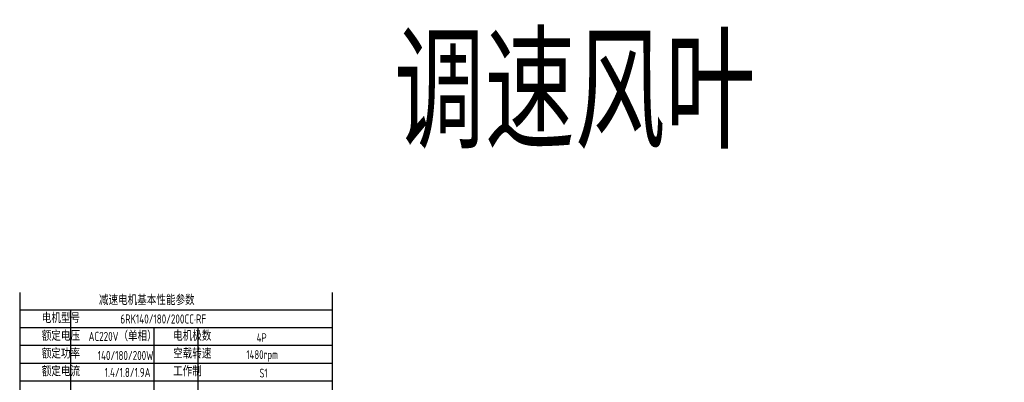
# Model space of a CAD drawing. Header units: inches. Extents: x 675 to 6233, y 11 to 1887.
# Tile 19 of 48: x 3209 to 4082, y 567 to 888. Entities that reach past the tile are written whole.
import ezdxf

# ---------------------------------------------------------------- set-up
doc = ezdxf.new("R2010")
doc.units = ezdxf.units.IN
doc.header["$LTSCALE"] = 10
doc.header["$MEASUREMENT"] = 0
for name, color, linetype in [('1轮廓实线层', 7, 'Continuous'), ('2细线层', 4, 'Continuous'), ('6文字层', 3, 'Continuous')]:
    doc.layers.add(name, color=color, linetype=linetype)
doc.styles.add('PC_TEXTSTYLE', font='isocp.shx', dxfattribs={"width": 0.8, "bigfont": 'HZFS.SHX'})

msp = doc.modelspace()

# ---------------------------------------------------------------- linework, layer by layer
at = {"layer": '1轮廓实线层'}
for p, q in [((3209.464449, 646.21077), (3209.464449, 479.270197)), ((3209.464449, 646.21077), (3209.464449, 473.424873)), ((3486.411284, 646.210776), (3486.411284, 199.285471))]:
    msp.add_line(p, q, dxfattribs=at)
at = {"layer": '2细线层'}
for p, q in [((3486.411284, 630.502961), (3209.464449, 630.502961)), ((3254.472615, 630.502961), (3254.472615, 504.84049)), ((3486.411284, 614.795153), (3209.464449, 614.795153)), ((3328.454277, 614.795153), (3328.454277, 504.84049)), ((3367.198568, 614.795153), (3367.198568, 504.84049)), ((3486.411284, 599.087344), (3209.464449, 599.087344)), ((3486.411284, 583.379535), (3209.464449, 583.379535)), ((3486.411284, 567.671726), (3209.464449, 567.671726))]:
    msp.add_line(p, q, dxfattribs=at)

# ---------------------------------------------------------------- texts
at = {"layer": '6文字层', "attachment_point": 1, "style": 'PC_TEXTSTYLE'}
for s, insert, char_height, width in [('{\\C3;调速风叶}', (3541.351335, 873.605521), 100, 476.75828688), ('{\\C3;减速电机基本性能参数}', (3279.65639, 643.039826), 7.85390444, 91.6376662), ('{\\C3;         电机型号 }', (3196.699555, 626.99099), 7.85390444, 91.6376662), ('\\pi4.5319;{\\C3;      6RK140/180/200CC·RF}', (3271.915365, 626.743382), 8.10055599, 112.36504937), ('{\\C3;         额定电压}', (3196.699555, 611.283181), 7.85390444, 91.6376662), ('{\\C3;       AC220V（单相）}', (3244.544442, 611.31741), 8.10055599, 94.51554332), ('{\\C3;         电机极数}', (3313.076593, 611.283181), 7.85390444, 91.6376662), ('{\\C3;         4P}', (3387.095638, 610.077589), 7.85390444, 91.6376662), ('{\\C3;         额定功率}', (3196.699555, 595.575372), 7.85390444, 91.6376662), ('{\\C3;             140/180/200W}', (3230.465157, 594.399092), 8.10055599, 94.51554332), ('{\\C3;         空载转速}', (3313.076593, 595.575372), 7.85390444, 91.6376662), ('{\\C3;          1480rpm}', (3374.426536, 595.051724), 7.85390444, 91.6376662), ('{\\C3;         额定电流}', (3196.699555, 579.867563), 7.85390444, 91.6376662), ('{\\C3;              1.4/1.8/1.9A}', (3232.985556, 579.390395), 8.10055599, 94.51554332), ('{\\C3;         工作制}', (3313.076593, 579.867563), 7.85390444, 91.6376662), ('{\\C3;           S1}', (3382.362419, 578.661971), 7.85390444, 91.6376662)]:
    msp.add_mtext(s, dxfattribs=dict(at, insert=insert, char_height=char_height, width=width))

doc.saveas('drawing.dxf')
